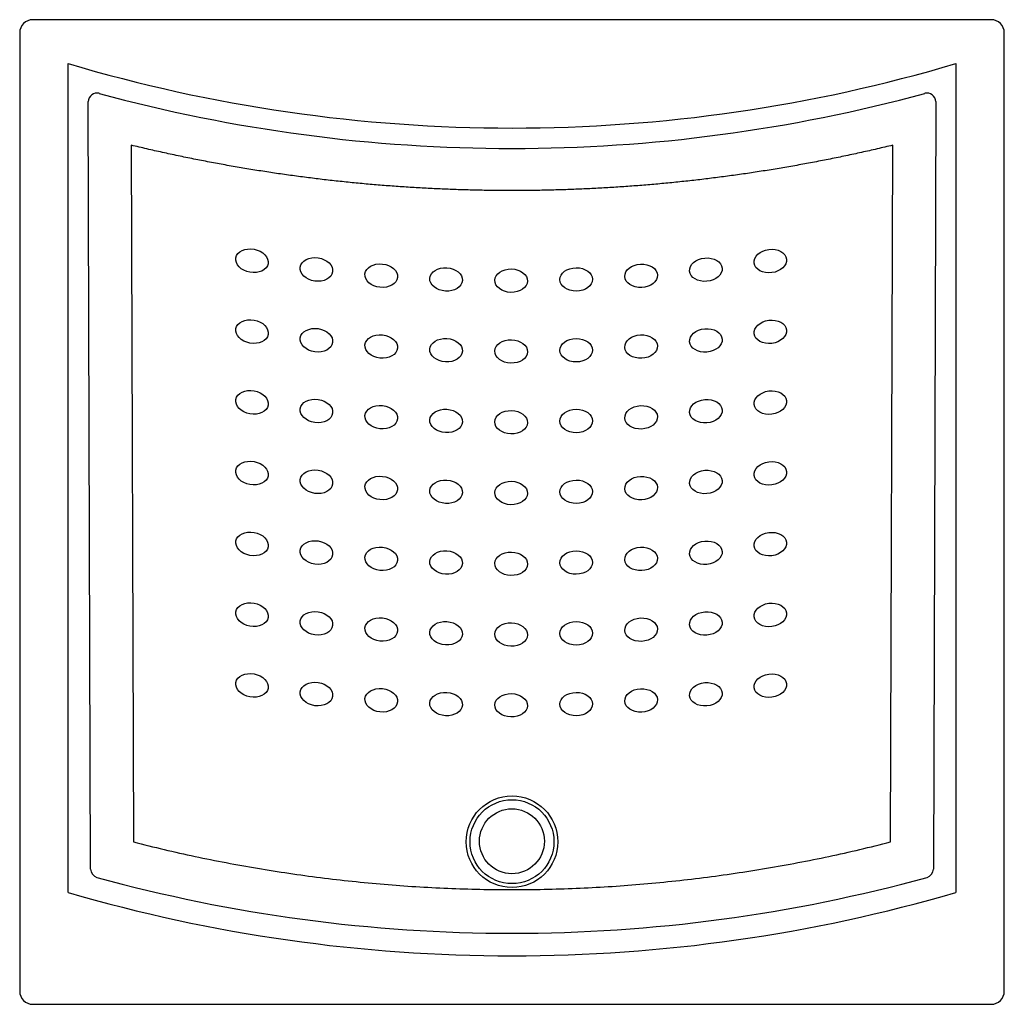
# Model space of a CAD drawing. Header units: millimetres. Extents: x -0.452 to 0.452, y -0.904 to 0.
import ezdxf

# ---------------------------------------------------------------- set-up
doc = ezdxf.new("R2010")
doc.units = ezdxf.units.MM
doc.layers.add('BLOCKS', color=3, linetype='Continuous')

msp = doc.modelspace()

# ---------------------------------------------------------------- linework, layer by layer
at = {"layer": 'BLOCKS'}
for p, q in [((0.44, 0), (-0.44, 0)), ((-0.45209, -0.01209), (-0.45209, -0.89209)), ((0.45209, -0.89209), (0.45209, -0.01209)), ((-0.40759, -0.80157), (-0.40759, -0.04034)), ((0.40759, -0.04034), (0.40759, -0.80157)), ((-0.38693, -0.77999), (-0.3891, -0.07521)), ((0.3891, -0.07521), (0.38693, -0.77999)), ((-0.34958, -0.11526), (-0.34761, -0.75512)), ((0.34761, -0.75512), (0.34958, -0.11526)), ((-0.44, -0.90419), (0.44, -0.90419))]:
    msp.add_line(p, q, dxfattribs=at)
for centre, radius in [((0, -0.7549), 0.04207), ((0, -0.75487), 0.03853), ((-0.00007, -0.75447), 0.02982)]:
    msp.add_circle(centre, radius, dxfattribs=at)
for centre, radius, start, end in [((-0.44, -0.01209), 0.01209, 90, 180), ((0.44, -0.01209), 0.01209, 0, 90), ((0, 1.33381), 1.43332, 253.47912, 270), ((0, 1.33381), 1.43332, 270, 286.52088), ((0, 1.32922), 1.44747, 254.81834, 270), ((0, 1.32922), 1.44747, 270, 285.18166), ((0, 0.60312), 1.44208, 254.6709, 270), ((0, 0.60312), 1.44208, 270, 285.3291), ((0, 0.59882), 1.4585, 253.77222, 270), ((0, 0.59882), 1.4585, 270, 286.22778), ((-0.44, -0.89209), 0.01209, 180, 270), ((0.44, -0.89209), 0.01209, 270, 0)]:
    msp.add_arc(centre, radius, start, end, dxfattribs=at)
for centre, major_axis, ratio, start_param, end_param in [((-0.38122, -0.07521), (0.00635, 0.00486), 0.960401, 0.672883, 2.46871), ((0.38122, -0.07521), (-0.00635, 0.00486), 0.960401, 3.814475, 5.610303), ((-0.37914, -0.78006), (-0.00485, 0.00636), 0.976295, 0.931094, 2.210499), ((0.37914, -0.78006), (0.00485, 0.00636), 0.976295, 4.072686, 5.352092)]:
    msp.add_ellipse(centre, major_axis=major_axis, ratio=ratio, start_param=start_param, end_param=end_param, dxfattribs=at)
for centre, major_axis, ratio in [((-0.23876, -0.22141), (0.01479, -0.00269), 0.714751), ((0.23724, -0.22165), (-0.01491, -0.00186), 0.714748), ((-0.17957, -0.22937), (-0.01488, 0.00213), 0.714749), ((-0.12011, -0.23507), (-0.01495, 0.00156), 0.714747), ((0.11858, -0.23519), (-0.01501, -0.00072), 0.714745), ((0.17804, -0.22955), (-0.01497, -0.00129), 0.714746), ((-0.06048, -0.23851), (-0.015, 0.00099), 0.714745), ((-0.00077, -0.23967), (-0.01502, 0.00042), 0.714744), ((0.05895, -0.23857), (-0.01503, -0.00015), 0.714744), ((-0.23876, -0.2864), (-0.01479, 0.00269), 0.714751), ((0.23724, -0.28664), (-0.01491, -0.00186), 0.714748), ((-0.17957, -0.29436), (-0.01488, 0.00213), 0.714749), ((-0.12011, -0.30006), (-0.01495, 0.00156), 0.714747), ((0.11858, -0.30018), (-0.01501, -0.00072), 0.714745), ((0.17804, -0.29454), (-0.01497, -0.00129), 0.714746), ((-0.06048, -0.3035), (-0.015, 0.00099), 0.714745), ((-0.00077, -0.30466), (-0.01502, 0.00042), 0.714744), ((0.05895, -0.30356), (-0.01503, -0.00015), 0.714744), ((-0.23876, -0.35139), (-0.01479, 0.00269), 0.714751), ((0.23724, -0.35163), (-0.01491, -0.00186), 0.714748), ((-0.17957, -0.35935), (-0.01488, 0.00213), 0.714749), ((0.17804, -0.35953), (-0.01497, -0.00129), 0.714746), ((-0.12011, -0.36505), (-0.01495, 0.00156), 0.714747), ((-0.06048, -0.36849), (-0.015, 0.00099), 0.714745), ((-0.00077, -0.36965), (-0.01502, 0.00042), 0.714744), ((0.05895, -0.36855), (-0.01503, -0.00015), 0.714744), ((0.11858, -0.36517), (-0.01501, -0.00072), 0.714745), ((-0.23876, -0.41638), (-0.01479, 0.00269), 0.714751), ((0.23724, -0.41662), (-0.01491, -0.00186), 0.714748), ((-0.17957, -0.42434), (-0.01488, 0.00213), 0.714749), ((0.17804, -0.42452), (0.01497, 0.00129), 0.714746), ((-0.12011, -0.43004), (-0.01495, 0.00156), 0.714747), ((-0.06048, -0.43348), (-0.015, 0.00099), 0.714745), ((-0.00077, -0.43464), (-0.01502, 0.00042), 0.714744), ((0.05895, -0.43354), (-0.01503, -0.00015), 0.714744), ((0.11858, -0.43016), (-0.01501, -0.00072), 0.714745), ((-0.23876, -0.48137), (-0.01479, 0.00269), 0.714751), ((0.23724, -0.48161), (-0.01491, -0.00186), 0.714748), ((-0.17957, -0.48933), (-0.01488, 0.00213), 0.714749), ((0.17804, -0.48951), (-0.01497, -0.00129), 0.714746), ((-0.12011, -0.49503), (-0.01495, 0.00156), 0.714747), ((-0.06048, -0.49847), (-0.015, 0.00099), 0.714745), ((0.05895, -0.49853), (-0.01503, -0.00015), 0.714744), ((0.11858, -0.49515), (-0.01501, -0.00072), 0.714745), ((-0.00077, -0.49963), (-0.01502, 0.00042), 0.714744), ((-0.23876, -0.54636), (-0.01479, 0.00269), 0.714751), ((-0.17957, -0.55432), (-0.01488, 0.00213), 0.714749), ((0.23724, -0.5466), (-0.01491, -0.00186), 0.714748), ((-0.12011, -0.56002), (-0.01495, 0.00156), 0.714747), ((0.11858, -0.56014), (-0.01501, -0.00072), 0.714745), ((0.17804, -0.5545), (-0.01497, -0.00129), 0.714746), ((-0.06048, -0.56346), (-0.015, 0.00099), 0.714745), ((-0.00077, -0.56462), (-0.01502, 0.00042), 0.714744), ((0.05895, -0.56352), (-0.01503, -0.00015), 0.714744), ((-0.23876, -0.61135), (-0.01479, 0.00269), 0.714751), ((0.23724, -0.61159), (-0.01491, -0.00186), 0.714748), ((-0.17957, -0.61931), (-0.01488, 0.00213), 0.714749), ((-0.12011, -0.62501), (-0.01495, 0.00156), 0.714747), ((0.11858, -0.62513), (-0.01501, -0.00072), 0.714745), ((0.17804, -0.61949), (-0.01497, -0.00129), 0.714746), ((-0.06048, -0.62845), (-0.015, 0.00099), 0.714745), ((-0.00077, -0.62961), (-0.01502, 0.00042), 0.714744), ((0.05895, -0.62851), (-0.01503, -0.00015), 0.714744)]:
    msp.add_ellipse(centre, major_axis=major_axis, ratio=ratio, dxfattribs=at)
for points, weights in [([(0, -0.15694), (-0.11791, -0.15694), (-0.23498, -0.14298), (-0.34958, -0.11526)], [1, 0.995311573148, 0.995311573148, 1]), ([(0.34958, -0.11526), (0.23498, -0.14298), (0.11791, -0.15694), (0, -0.15694)], [1, 0.995311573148, 0.995311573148, 1]), ([(-0.34761, -0.75512), (-0.11833, -0.81377), (0.11833, -0.81377), (0.34761, -0.75512)], [1, 0.979204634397, 0.979204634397, 1])]:
    msp.add_rational_spline(points, weights, degree=3, dxfattribs=at)

doc.saveas('drawing.dxf')
